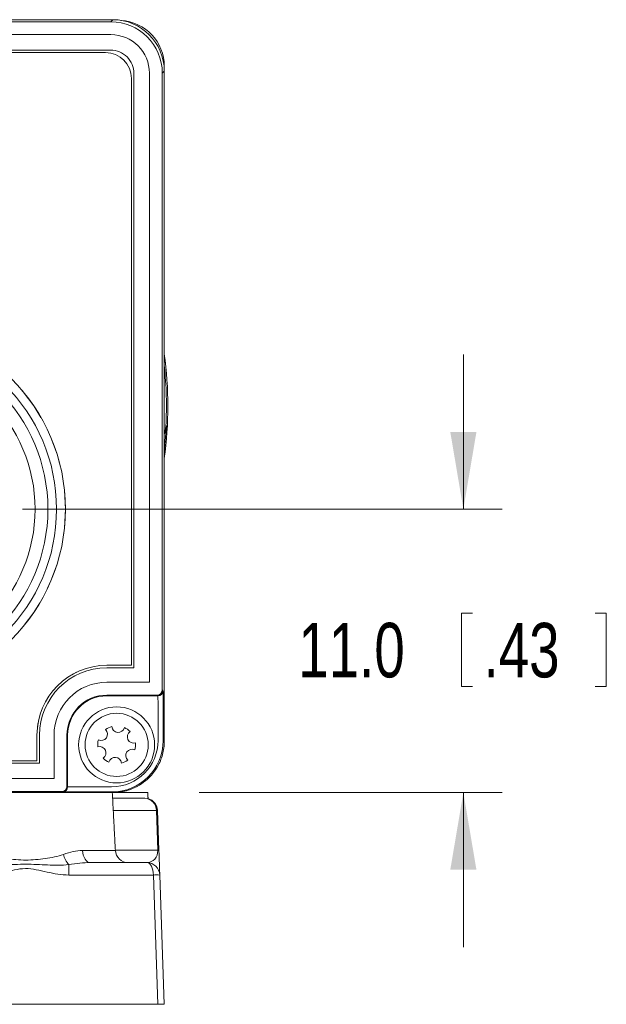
# Model space of a CAD drawing. Header units: millimetres. Extents: x 10 to 277, y 8 to 208.
# Tile 11 of 11: x 171 to 193, y 90 to 129. Entities that reach past the tile are written whole.
import ezdxf

# ---------------------------------------------------------------- set-up
doc = ezdxf.new("R2010")
doc.units = ezdxf.units.MM
doc.linetypes.add('HIDDEN', pattern=[1.905, 1.27, -0.635])
doc.styles.add('SLDTEXTSTYLE0', font='TXT', dxfattribs={"width": 0.75})
doc.dimstyles.new('SLDDIMSTYLE7', dxfattribs={"dimtxt": 2.116667, "dimasz": 3, "dimexe": 0, "dimexo": 0.0625, "dimgap": 0.529167, "dimtad": 0, "dimtih": 1, "dimtoh": 1, "dimdec": 1, "dimrnd": 1e-09, "dimzin": 4, "dimdsep": 46, "dimtxsty": 'SLDTEXTSTYLE0', "dimsah": 1, "dimcen": 0.09, "dimadec": 0, "dimazin": 0, "dimtfac": 1, "dimtdec": 1, "dimtofl": 0, "dimtmove": 0, "dimatfit": 3, "dimfxl": 1, "dimtolj": 1, "dimtzin": 12, "dimarcsym": 0})

# ---------------------------------------------------------------- blocks, each defined once
blk = doc.blocks.new('*D36')
at = {"color": 7, "linetype": 'Continuous', "lineweight": 0}
for p, q in [((187.934, 109.7), (187.934, 115.7)), ((170.829, 109.7), (189.434, 109.7)), ((187.858, 105.668), (187.858, 102.81)), ((187.858, 105.668), (188.287, 105.668)), ((193.481, 105.668), (193.052, 105.668)), ((193.481, 105.668), (193.481, 102.81)), ((187.858, 102.81), (188.287, 102.81)), ((193.481, 102.81), (193.052, 102.81)), ((177.686, 98.7), (189.434, 98.7)), ((187.934, 98.7), (187.934, 92.7))]:
    blk.add_line(p, q, dxfattribs=at)
for points in [[(187.934, 109.7), (188.442, 112.7), (187.426, 112.7)], [(187.934, 98.7), (187.426, 95.7), (188.442, 95.7)]]:
    blk.add_solid(points, dxfattribs=at)
at = {"color": 7, "linetype": 'Continuous', "lineweight": 0, "char_height": 2.1167, "attachment_point": 1, "style": 'SLDTEXTSTYLE0'}
for s, insert in [('11.0', (181.528, 105.286)), ('.43', (188.716, 105.286))]:
    blk.add_mtext(s, dxfattribs=dict(at, insert=insert))

msp = doc.modelspace()

# ---------------------------------------------------------------- linework, layer by layer
at = {"color": 7, "linetype": 'Continuous', "lineweight": 15}
for p, q in [((174.329, 128.7), (148.328, 128.7)), ((148.407, 128.621), (174.25, 128.621)), ((174.25, 128.621), (174.329, 128.7)), ((174.25, 128.121), (148.407, 128.121)), ((174.242, 127.521), (148.416, 127.521)), ((174.05, 127.421), (148.607, 127.421)), ((175.15, 103.541), (175.15, 126.613)), ((175.75, 102.98), (175.75, 126.621)), ((176.329, 126.7), (176.25, 126.621)), ((176.25, 126.621), (176.25, 102.681)), ((176.329, 126.89), (176.32, 126.89)), ((176.329, 126.89), (176.329, 126.7)), ((176.329, 102.91), (176.329, 126.7)), ((175.05, 103.641), (175.05, 126.421)), ((176.329, 115.483), (176.339, 115.395)), ((176.415, 112.939), (176.329, 111.917)), ((174.098, 103.641), (175.05, 103.641)), ((174.098, 103.541), (175.15, 103.541)), ((174.098, 102.98), (175.75, 102.98)), ((176.329, 102.156), (176.329, 102.91)), ((176.05, 102.481), (174.098, 102.481)), ((174.098, 102.453), (176.077, 102.453)), ((176.077, 102.453), (176.05, 102.481)), ((176.25, 102.681), (176.277, 102.653)), ((176.084, 100.722), (176.084, 102.253)), ((176.284, 102.253), (176.284, 100.722)), ((176.329, 100.7), (176.329, 102.156)), ((171.387, 99.935), (171.387, 100.93)), ((171.487, 99.835), (171.487, 100.93)), ((172.048, 99.239), (172.048, 100.93)), ((172.548, 100.93), (172.548, 98.939)), ((172.575, 98.926), (172.575, 100.93)), ((176.284, 100.722), (176.329, 100.7)), ((176.329, 100.7), (176.329, 100.7)), ((151.17, 99.835), (171.487, 99.835)), ((151.27, 99.935), (171.387, 99.935)), ((150.609, 99.239), (172.048, 99.239)), ((172.348, 98.739), (150.309, 98.739)), ((167.596, 98.7), (174.311, 98.7)), ((172.348, 98.739), (172.348, 98.739)), ((172.375, 98.726), (172.348, 98.739)), ((172.548, 98.939), (172.548, 98.939)), ((172.548, 98.939), (172.575, 98.926)), ((172.775, 98.922), (174.284, 98.922)), ((174.284, 98.722), (172.775, 98.722)), ((174.329, 98.7), (174.284, 98.722)), ((174.311, 98.7), (174.329, 98.7)), ((174.355, 98.7), (175.686, 98.7)), ((174.323, 98.48), (175.566, 98.48)), ((176.021, 97.997), (174.348, 97.997)), ((176.075, 96.462), (176.021, 97.997)), ((176.066, 97.997), (176.12, 96.462)), ((173.155, 96.454), (174.429, 96.454)), ((174.428, 96.462), (176.075, 96.462)), ((173.472, 95.98), (175.654, 95.98)), ((172.625, 95.497), (172.625, 95.901)), ((175.903, 95.497), (172.625, 95.497)), ((176.079, 90.48), (175.903, 95.497)), ((176.153, 95.497), (176.329, 90.48)), ((146.578, 90.48), (176.079, 90.48)), ((176.329, 90.48), (176.079, 90.48))]:
    msp.add_line(p, q, dxfattribs=at)
at = {"color": 7, "linetype": 'HIDDEN', "lineweight": 0}
for p, q in [((174.05, 127.421), (148.607, 127.421)), ((175.05, 103.641), (175.05, 126.421)), ((174.098, 103.641), (175.05, 103.641)), ((171.387, 99.935), (171.387, 100.93)), ((151.27, 99.935), (171.387, 99.935))]:
    msp.add_line(p, q, dxfattribs=at)
at = {"color": 7, "linetype": 'HIDDEN', "lineweight": 0, "flags": 128}
for points in [[(174.05, 127.421), (174.05, 127.421)], [(175.05, 126.421), (175.05, 126.421)], [(174.098, 103.641), (174.098, 103.641)], [(175.05, 103.641), (175.05, 103.641)], [(171.387, 100.93), (171.387, 100.93)], [(171.387, 99.935), (171.387, 99.935)]]:
    msp.add_lwpolyline(points, dxfattribs=at)
at = {"color": 7, "linetype": 'Continuous', "lineweight": 15, "flags": 128}
for points in [[(176.329, 112.595), (176.349, 112.664), (176.39, 112.925)], [(173.155, 96.454), (173.164, 96.36), (173.184, 96.271), (173.214, 96.189), (173.254, 96.117), (173.301, 96.059), (173.354, 96.015), (173.412, 95.989), (173.472, 95.98)], [(176.12, 96.462), (176.126, 96.272), (176.133, 96.091), (176.138, 95.924), (176.144, 95.778), (176.148, 95.659), (176.151, 95.57), (176.153, 95.516), (176.153, 95.497)]]:
    msp.add_lwpolyline(points, dxfattribs=at)
at = {"color": 7, "linetype": 'Continuous', "lineweight": 15}
for centre, radius in [((165.329, 109.7), 7.163), ((165.329, 109.7), 6.818), ((165.329, 109.7), 6.482), ((165.329, 109.7), 5.986), ((174.479, 100.55), 1.475), ((174.479, 100.55), 1.225)]:
    msp.add_circle(centre, radius, dxfattribs=at)
at = {"color": 7, "linetype": 'HIDDEN', "lineweight": 0}
msp.add_circle((165.329, 109.7), 7.163, dxfattribs=at)
at = {"color": 7, "linetype": 'Continuous', "lineweight": 15}
for centre, radius, start, end in [((174.541, 126.89), 1.787, 0, 86.6172), ((174.05, 126.421), 1, 0, 90), ((161.329, 113.7), 15.137, 352.2948, 7.7052), ((161.329, 113.7), 15.081, 357.054, 5.9501), ((174.098, 100.93), 2.711, 90, 180), ((174.098, 100.93), 2.611, 90, 180), ((174.098, 100.93), 2.05, 90, 180), ((174.098, 100.93), 1.55, 90, 180), ((174.098, 100.93), 1.523, 90, 180), ((176.05, 102.681), 0.2, 270.0205, 359.9795), ((176.077, 102.653), 0.2, 270.0205, 359.9795), ((173.874, 100.968), 0.25, 245.1348, 45.5513), ((174.479, 100.55), 0.735, 104.9266, 125.7595), ((174.538, 101.282), 0.25, 185.1348, 345.5513), ((174.479, 100.55), 0.735, 44.9266, 65.7595), ((175.143, 100.864), 0.25, 125.1348, 285.5513), ((174.479, 100.55), 0.735, 164.9266, 185.7595), ((174.479, 100.55), 0.735, 344.9266, 5.7595), ((173.814, 100.235), 0.25, 305.1348, 105.5513), ((175.083, 100.132), 0.25, 65.1348, 225.5513), ((174.479, 100.55), 0.735, 224.9266, 245.7595), ((174.419, 99.817), 0.25, 5.1348, 165.5513), ((174.479, 100.55), 0.735, 284.9266, 305.7595), ((172.348, 98.939), 0.2, 270.0206, 359.9794), ((172.348, 98.939), 0.2, 270.0138, 359.9926), ((172.375, 98.926), 0.2, 270.0136, 359.9931), ((175.544, 98.003), 0.477, 359.3083, 87.3038), ((175.566, 97.98), 0.5, 2, 90), ((176.044, 97.503), 0.495, 87.4, 92.6), ((174.928, 96.48), 0.5, 183, 270), ((176.097, 95.968), 0.495, 87.3998, 92.6002), ((173.282, 96.502), 0.891, 193.4404, 222.4913), ((175.654, 95.48), 0.5, 2, 90), ((176.028, 93.706), 1.796, 86.0105, 93.9895)]:
    msp.add_arc(centre, radius, start, end, dxfattribs=at)
at = {"color": 7, "linetype": 'HIDDEN', "lineweight": 0}
for centre, radius, start, end in [((174.05, 126.421), 1, 0, 90), ((174.098, 100.93), 2.711, 90, 180)]:
    msp.add_arc(centre, radius, start, end, dxfattribs=at)
at = {"color": 7, "linetype": 'Continuous', "lineweight": 15}
for centre, major_axis, ratio, start_param, end_param in [((174.25, 126.621), (1.414, 1.414), 0.999848, 5.497939, 7.068431), ((174.328, 126.7), (1.415, 1.415), 0.999695, 5.497939, 7.068431), ((174.25, 126.621), (1.061, 1.061), 0.999695, 5.497939, 7.068431), ((176.077, 102.253), (0, 0.2), 0.03491, 4.712389, 6.265732), ((176.277, 102.253), (0, 0.4), 0.017455, 4.712389, 6.265732), ((174.284, 100.722), (1.61, -0.805), 0.99981, 5.176082, 6.746726), ((174.284, 100.722), (1.789, -0.895), 0.999848, 5.176082, 6.746726), ((170.829, 98.72), (1.5, 0), 0.008727, 0, 3.141593), ((172.775, 98.726), (0.4, 0), 0.008727, 3.159046, 4.712389), ((172.775, 98.926), (0.2, 0), 0.017454, 3.159046, 4.712389), ((175.619, 96.48), (-0.173, 0.476), 0.887664, 2.829326, 4.365215), ((175.654, 95.48), (0, 0.5), 0.5, 4.747296, 6.283185)]:
    msp.add_ellipse(centre, major_axis=major_axis, ratio=ratio, start_param=start_param, end_param=end_param, dxfattribs=at)
for points, knots in [([(174.242, 127.521), (174.481, 127.521), (174.717, 127.423), (174.968, 127.171), (175.035, 127.07), (175.126, 126.851), (175.15, 126.733), (175.15, 126.613)], [0, 0, 0, 0, 0.5, 0.5, 0.75, 0.75, 1, 1, 1, 1]), ([(174.329, 98.7), (174.375, 98.701), (174.467, 98.703), (174.603, 98.717), (174.734, 98.74), (174.86, 98.77), (174.979, 98.807), (175.181, 98.884), (175.449, 99.028), (175.719, 99.25), (175.919, 99.477), (176.064, 99.694), (176.18, 99.929), (176.265, 100.178), (176.319, 100.436), (176.325, 100.612), (176.329, 100.7)], [0, 0, 0, 0, 0.044632, 0.08809, 0.130373, 0.171482, 0.211415, 0.250174, 0.377396, 0.499973, 0.582658, 0.665603, 0.748809, 0.832277, 0.916007, 1, 1, 1, 1]), ([(169.492, 96.295), (169.602, 96.256), (169.717, 96.228), (169.953, 96.178), (170.073, 96.157), (170.443, 96.103), (170.698, 96.078), (171.212, 96.078), (171.463, 96.103), (171.831, 96.156), (171.953, 96.177), (172.19, 96.228), (172.305, 96.256), (172.415, 96.295)], [0, 0, 0, 0, 0.125, 0.125, 0.25, 0.25, 0.5, 0.5, 0.75, 0.75, 0.875, 0.875, 1, 1, 1, 1]), ([(172.625, 95.901), (172.487, 95.884), (172.349, 95.879), (172.072, 95.878), (171.933, 95.882), (171.515, 95.899), (171.234, 95.918), (170.671, 95.917), (170.391, 95.899), (169.974, 95.882), (169.835, 95.878), (169.558, 95.879), (169.42, 95.884), (169.282, 95.901)], [0, 0, 0, 0, 0.125, 0.125, 0.25, 0.25, 0.5, 0.5, 0.75, 0.75, 0.875, 0.875, 1, 1, 1, 1]), ([(172.625, 95.497), (172.336, 95.497), (172.056, 95.552), (171.637, 95.645), (171.498, 95.678), (171.218, 95.732), (171.075, 95.75), (170.656, 95.745), (170.385, 95.67), (169.838, 95.549), (169.564, 95.497), (169.282, 95.497)], [0, 0, 0, 0, 0.25, 0.25, 0.375, 0.375, 0.5, 0.5, 0.75, 0.75, 1, 1, 1, 1])]:
    msp.add_open_spline(points, degree=3, knots=knots, dxfattribs=at)
for points, degree in [([(176.339, 115.395), (176.335, 115.397), (176.332, 115.398), (176.329, 115.4)], 3), ([(176.415, 112.939), (176.407, 112.934), (176.398, 112.929), (176.39, 112.925)], 3), ([(172.329, 98.7), (172.329, 98.72)], 1), ([(174.429, 96.454), (174.311, 98.7)], 1), ([(175.698, 98.462), (175.686, 98.7)], 1), ([(172.415, 96.295), (172.675, 96.387), (172.92, 96.454), (173.155, 96.454)], 3), ([(173.472, 95.98), (173.194, 95.98), (172.912, 95.945), (172.625, 95.901)], 3)]:
    msp.add_open_spline(points, degree=degree, dxfattribs=at)

# ---------------------------------------------------------------- dimensions: what is measured, and where the dimension line sits
at = {"color": 7, "linetype": 'Continuous', "lineweight": 0}
dim = msp.add_linear_dim(base=(187.934, 109.7), p1=(175.686, 98.7), p2=(168.829, 109.7), angle=90, dimstyle='SLDDIMSTYLE7', dxfattribs=at)
dim.commit()
dim.dimension.update_dxf_attribs({"geometry": '*D36', "text_midpoint": (187.934, 104.239), "dimtype": 160})

doc.saveas('drawing.dxf')
